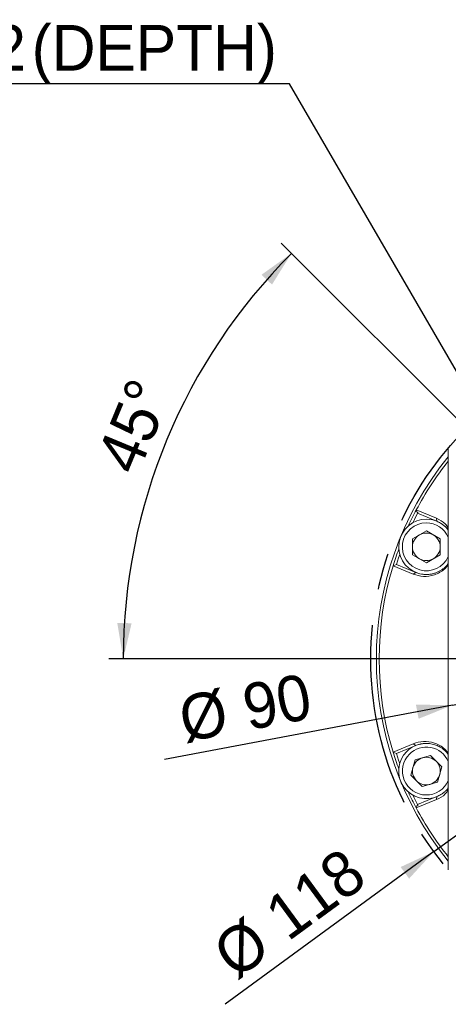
# Model space of a CAD drawing. Header units: millimetres. Extents: x 26 to 746, y 26 to 520.
# Tile 6 of 10: x 535 to 612, y 234 to 412. Entities that reach past the tile are written whole.
import ezdxf

# ---------------------------------------------------------------- set-up
doc = ezdxf.new("R2010")
doc.units = ezdxf.units.MM
doc.header["$LTSCALE"] = 2.6
doc.linetypes.add('CENTERX2', pattern=[20.32, 12.7, -2.54, 2.54, -2.54])
doc.layers.add('註解框', color=7, linetype='Continuous')
doc.styles.add('SLDTEXTSTYLE0', font='ARIAL.TTF', dxfattribs={"width": 0.948})
doc.dimstyles.new('SLDDIMSTYLE0', dxfattribs={"dimtxt": 8.013154, "dimasz": 6.5, "dimexe": 0, "dimexo": 0.0625, "dimgap": 2.003289, "dimtad": 1, "dimdec": 4, "dimlfac": 1, "dimrnd": 1e-09, "dimzin": 12, "dimdsep": 46, "dimtxsty": 'SLDTEXTSTYLE0', "dimsah": 1, "dimcen": 0.09, "dimadec": 0, "dimazin": 0, "dimtfac": 1, "dimtdec": 4, "dimtmove": 0, "dimatfit": 3, "dimfxl": 0, "dimtolj": 1, "dimtzin": 12, "dimarcsym": 0})
doc.dimstyles.new('SLDDIMSTYLE3', dxfattribs={"dimtxt": 8.013154, "dimasz": 6.5, "dimexe": 0, "dimexo": 0.0625, "dimgap": 2.003289, "dimtad": 1, "dimdec": 4, "dimlfac": 2.6, "dimzin": 12, "dimdsep": 46, "dimtxsty": 'SLDTEXTSTYLE0', "dimsah": 1, "dimcen": 0.09, "dimadec": 4, "dimazin": 0, "dimtfac": 1, "dimtdec": 4, "dimtofl": 0, "dimtmove": 0, "dimatfit": 3, "dimfxl": 0, "dimtolj": 1, "dimtzin": 12, "dimarcsym": 0})
doc.dimstyles.new('SLDDIMSTYLE4', dxfattribs={"dimtxt": 8.013154, "dimasz": 6.5, "dimexe": 0, "dimexo": 0.0625, "dimgap": 2.003289, "dimtad": 0, "dimtih": 1, "dimtoh": 1, "dimdec": 0, "dimlfac": 1, "dimrnd": 1e-09, "dimzin": 12, "dimdsep": 46, "dimtxsty": 'SLDTEXTSTYLE0', "dimsah": 1, "dimcen": 0.09, "dimadec": 0, "dimazin": 0, "dimtfac": 1, "dimtdec": 4, "dimtmove": 0, "dimatfit": 3, "dimfxl": 0, "dimtolj": 1, "dimtzin": 12, "dimarcsym": 0})

# ---------------------------------------------------------------- blocks, each defined once
blk = doc.blocks.new('*D34')
at = {"layer": '註解框', "color": 7}
for p, q in [((704.78, 331.36), (715.26, 339.04)), ((609.57, 261.65), (704.78, 331.36)), ((609.57, 261.65), (571.83, 234.02))]:
    blk.add_line(p, q, dxfattribs=at)
for points in [[(704.78, 331.36), (710.79, 334.15), (709.25, 336.25)], [(609.57, 261.65), (603.56, 258.86), (605.09, 256.76)]]:
    blk.add_solid(points, dxfattribs=at)
at = {"layer": '註解框', "color": 7, "char_height": 8.255, "attachment_point": 1, "rotation": 36.2115, "style": 'SLDTEXTSTYLE0'}
for s, insert in [('118', (578.31, 251.94)), ('%%c', (568.88, 245.03))]:
    blk.add_mtext(s, dxfattribs=dict(at, insert=insert))
blk = doc.blocks.new('*D35')
at = {"layer": '註解框', "color": 7}
for p, q in [((701.39, 304.85), (714.17, 307.27)), ((612.95, 288.16), (701.39, 304.85)), ((612.95, 288.16), (560.89, 278.33))]:
    blk.add_line(p, q, dxfattribs=at)
for points in [[(701.39, 304.85), (708.02, 304.78), (707.54, 307.34)], [(612.95, 288.16), (606.32, 288.23), (606.81, 285.68)]]:
    blk.add_solid(points, dxfattribs=at)
at = {"layer": '註解框', "color": 7, "char_height": 8.255, "attachment_point": 1, "rotation": 10.6908, "style": 'SLDTEXTSTYLE0'}
for s, insert in [('90', (574.46, 291.7)), ('%%c', (562.97, 289.54))]:
    blk.add_mtext(s, dxfattribs=dict(at, insert=insert))
blk = doc.blocks.new('*D38')
at = {"layer": '註解框', "color": 7}
for p, q in [((621.39, 332.29), (581.97, 371.71)), ((622.25, 296.51), (550.82, 296.51))]:
    blk.add_line(p, q, dxfattribs=at)
blk.add_arc((657.17, 296.51), 103.75, 135, 180, dxfattribs=at)
for points in [[(583.81, 369.87), (578.41, 366.02), (580.31, 364.24)], [(553.42, 296.51), (554.93, 302.96), (552.33, 303.04)]]:
    blk.add_solid(points, dxfattribs=at)
at = {"layer": '註解框', "color": 7, "insert": (548.31, 332.6), "char_height": 8.255, "attachment_point": 1, "rotation": 67.5, "style": 'SLDTEXTSTYLE0'}
blk.add_mtext('45°', dxfattribs=at)
blk = doc.blocks.new('*D39')
at = {"layer": '註解框'}
for p, q in [((583.46, 400.57), (454.62, 400.57)), ((624.1, 330.49), (583.46, 400.57)), ((626.61, 326.16), (624.1, 330.49))]:
    blk.add_line(p, q, dxfattribs=at)
blk.add_solid([(624.1, 330.49), (621.96, 336.76), (619.71, 335.46)], dxfattribs=at)
at = {"layer": '註解框', "char_height": 8.255, "attachment_point": 1, "style": 'SLDTEXTSTYLE0'}
for s, insert in [('(DEPTH)', (536.87, 411.21)), (' 4-', (459.04, 411.21)), ('M6x1.0', (471.88, 411.21)), ('Px', (510.83, 411.21)), ('12', (523.67, 411.21))]:
    blk.add_mtext(s, dxfattribs=dict(at, insert=insert))

msp = doc.modelspace()

# ---------------------------------------------------------------- linework, layer by layer
at = {"color": 7, "linetype": 'Continuous', "lineweight": 15}
for p, q in [((612.172019, 258.348871), (612.172019, 334.664005)), ((606.625527, 322.855441), (606.375653, 323.458695)), ((606.384966, 323.467988), (610.020727, 321.964325)), ((610.119823, 321.408057), (606.625527, 322.855441)), ((606.628172, 322.856383), (606.708638, 323.010157)), ((610.020727, 321.964325), (610.119823, 321.408057)), ((605.706405, 318.232035), (608.206406, 319.675412)), ((608.206406, 319.675412), (610.706404, 318.232035)), ((605.706405, 315.345285), (605.706405, 318.232035)), ((610.706404, 318.232035), (610.706404, 315.345285)), ((608.206406, 313.901908), (605.706405, 315.345285)), ((610.706404, 315.345285), (608.206406, 313.901908)), ((602.195442, 313.36677), (602.798693, 313.616646)), ((602.798693, 313.616646), (606.292989, 312.169263)), ((605.829574, 311.845993), (602.195457, 313.353613)), ((605.829574, 311.845993), (606.292989, 312.169263)), ((602.195457, 279.659263), (605.829574, 281.166883)), ((606.292989, 280.843613), (602.798693, 279.39623)), ((605.829574, 281.166883), (606.292989, 280.843613)), ((602.798693, 279.39623), (602.195442, 279.646106)), ((605.418019, 275.47707), (606.165163, 278.265457)), ((606.165163, 278.265457), (608.95355, 279.012603)), ((608.95355, 279.012603), (610.994793, 276.971362)), ((610.994793, 276.971362), (610.247645, 274.182975)), ((607.459258, 273.435829), (605.418019, 275.47707)), ((610.247645, 274.182975), (607.459258, 273.435829)), ((610.020727, 271.048551), (606.384966, 269.544888)), ((606.625527, 270.157436), (610.119823, 271.604819)), ((610.020727, 271.048551), (610.119823, 271.604819)), ((606.375653, 269.554181), (606.625527, 270.157436)), ((606.702577, 270.014263), (606.629349, 270.154243))]:
    msp.add_line(p, q, dxfattribs=at)
at = {"color": 7, "linetype": 'Continuous', "lineweight": 15, "flags": 128}
for points in [[(606.6273, 322.854707), (606.060974, 321.738582), (605.779473, 321.160158)], [(603.399187, 315.413646), (603.189234, 314.805586), (602.800466, 313.615912)], [(602.800466, 279.396964), (603.189234, 278.207291), (603.399187, 277.59923)], [(605.779473, 271.852718), (606.060974, 271.274294), (606.6273, 270.158169)]]:
    msp.add_lwpolyline(points, dxfattribs=at)
at = {"color": 7, "linetype": 'Continuous', "lineweight": 15}
for centre, radius, start, end in [((657.17202, 296.506438), 58, 140.88325622, 219.11674378), ((657.17202, 296.506438), 57.5, 141.50004959, 152.03730817), ((657.17202, 296.506438), 57.5, 152.0530235, 155.23782713), ((608.206405, 316.78866), 5, 90, 250.69677336), ((608.206405, 316.78866), 4.333333, 90, 336.22589737), ((608.206405, 316.78866), 5, 37.52166977, 90), ((608.206405, 316.78866), 4.333333, 23.77410263, 90), ((608.206405, 316.78866), 2.5, 120, 180), ((608.206405, 316.78866), 2.5, 60, 120), ((608.206405, 316.78866), 2.5, 0, 60), ((657.17202, 296.506438), 57.5, 159.76217287, 162.9469765), ((608.206405, 316.78866), 2.5, 180, 240), ((608.206405, 316.78866), 2.5, 300, 0), ((608.206405, 316.78866), 2.5, 240, 300), ((657.17202, 296.506438), 57.5, 162.95683323, 197.03730817), ((608.206405, 276.224216), 5, 135, 295.69677336), ((608.206405, 276.224216), 5, 96.80738075, 135), ((608.206405, 276.224216), 4.333333, 23.77410263, 135), ((657.17202, 296.506438), 57.5, 197.0530235, 200.23782713), ((608.206405, 276.224216), 4.333333, 135, 336.22589737), ((608.206405, 276.224216), 2.5, 105, 165), ((608.206405, 276.224216), 2.5, 45, 105), ((608.206405, 276.224216), 2.5, 345, 45), ((608.206405, 276.224216), 2.5, 165, 225), ((608.206405, 276.224216), 2.5, 225, 285), ((608.206405, 276.224216), 2.5, 285, 345), ((657.17202, 296.506438), 57.5, 204.76217287, 207.9469765), ((657.17202, 296.506438), 57.5, 207.95683323, 218.49995041)]:
    msp.add_arc(centre, radius, start, end, dxfattribs=at)
for points, knots in [([(610.020727, 321.964325), (610.603606, 321.68418), (611.453958, 321.275483), (612.000202, 320.46021), (612.172019, 320.203772)], [0, 0, 0, 0, 0.6854570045, 1, 1, 1, 1]), ([(612.172019, 319.827541), (612.097793, 319.923145), (611.972652, 320.084328), (611.805793, 320.260622), (611.703741, 320.36243), (611.650826, 320.413126), (611.623905, 320.43844), (611.610331, 320.451082), (611.603515, 320.4574), (611.600103, 320.460562), (611.598389, 320.462136), (611.597533, 320.46293), (611.597109, 320.463318), (611.596894, 320.463521), (611.596785, 320.463617), (611.596731, 320.463667), (611.59671, 320.46369), (611.596693, 320.463705), (611.596684, 320.46371), (611.588585, 320.47877), (611.433653, 320.583296), (611.200084, 320.815326), (610.712784, 321.130154), (610.336142, 321.306675), (610.119823, 321.408057)], [0, 0, 0, 0, 0.1345008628, 0.2267609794, 0.274120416, 0.298107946, 0.3101776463, 0.3162336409, 0.3192652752, 0.3207823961, 0.3215412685, 0.3219216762, 0.3221113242, 0.3222048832, 0.3222525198, 0.3222769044, 0.3222892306, 0.322293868, 0.3222972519, 0.3223000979, 0.3442268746, 0.5176530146, 0.7229714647, 1, 1, 1, 1]), ([(606.292989, 312.169263), (606.542684, 312.078698), (606.968642, 311.924203), (607.515514, 311.830625), (607.826928, 311.801733), (607.959556, 311.794672), (607.994412, 311.793147), (608.005175, 311.79271), (608.009035, 311.792557), (608.010559, 311.792497), (608.011192, 311.792472), (608.011471, 311.792461), (608.011599, 311.792457), (608.228764, 311.784362), (608.647069, 311.794515), (609.24987, 311.887116), (609.958858, 312.08263), (610.755873, 312.443174), (611.463979, 312.972099), (611.917663, 313.422529), (612.096216, 313.655159), (612.172019, 313.753919)], [0, 0, 0, 0, 0.1329922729, 0.2268728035, 0.2771135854, 0.2896139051, 0.2932547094, 0.2944963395, 0.294972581, 0.2951689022, 0.2952527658, 0.2952888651, 0.2953051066, 0.2953174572, 0.4029190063, 0.5003059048, 0.587556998, 0.7470732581, 0.8880652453, 0.9524792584, 1, 1, 1, 1]), ([(612.172019, 313.531609), (611.969853, 313.287558), (611.515143, 312.738639), (610.64612, 312.133854), (609.354997, 311.551582), (607.668389, 311.296141), (606.443821, 311.662318), (605.829574, 311.845993)], [0, 0, 0, 0, 0.1155279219, 0.2598447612, 0.4114480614, 0.7047802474, 1, 1, 1, 1]), ([(605.829574, 281.166883), (606.441507, 281.349298), (607.663407, 281.713542), (609.345249, 281.463822), (610.638581, 280.883845), (611.508538, 280.270684), (611.967852, 279.719205), (612.172019, 279.47407)], [0, 0, 0, 0, 0.2939965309, 0.5870479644, 0.7381812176, 0.883620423, 1, 1, 1, 1]), ([(612.172019, 279.237589), (611.987154, 279.469488), (611.676801, 279.858803), (611.167333, 280.263465), (610.618163, 280.62414), (610.06089, 280.882762), (609.493433, 281.063733), (609.01011, 281.167859), (608.552843, 281.21901), (608.036387, 281.229741), (607.284947, 281.176706), (606.684918, 280.97522), (606.292989, 280.843613)], [0, 0, 0, 0, 0.1131931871, 0.1900302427, 0.2653161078, 0.3909212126, 0.462710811, 0.5405621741, 0.6245324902, 0.6845393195, 0.7939468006, 1, 1, 1, 1]), ([(612.172019, 272.807941), (612.002214, 272.553363), (611.457521, 271.736737), (610.606469, 271.329106), (610.020727, 271.048551)], [0, 0, 0, 0, 0.3117436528, 1, 1, 1, 1]), ([(610.119823, 271.604819), (610.360422, 271.71734), (610.770861, 271.90929), (611.223735, 272.229831), (611.464357, 272.429585), (611.563141, 272.51839), (611.588862, 272.541951), (611.596784, 272.549256), (611.59962, 272.551875), (611.600747, 272.552912), (611.601204, 272.553342), (611.601414, 272.553531), (611.601507, 272.553617), (611.76252, 272.704241), (611.963959, 272.89999), (612.133237, 273.137858), (612.172019, 273.192353)], [0, 0, 0, 0, 0.30580149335, 0.52167047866, 0.63719345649, 0.66593744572, 0.67430851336, 0.67716347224, 0.67825900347, 0.67871085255, 0.67890294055, 0.67898628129, 0.6790234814, 0.67905227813, 0.92647068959, 1, 1, 1, 1])]:
    msp.add_open_spline(points, degree=3, knots=knots, dxfattribs=at)
at = {"layer": '註解框', "linetype": 'CENTERX2'}
msp.add_circle((657.17202, 296.506438), 59, dxfattribs=at)

# ---------------------------------------------------------------- dimensions: what is measured, and where the dimension line sits
at = {"layer": '註解框'}
dim = msp.add_diameter_dim_2p(p1=(626.606398, 326.1636), p2=(624.098032, 330.488886), text=' 4-M6x1.0Px12(DEPTH)\\P', dimstyle='SLDDIMSTYLE4', override={"dimpost": '<>'}, dxfattribs=at)
dim.commit()
dim.dimension.update_dxf_attribs({"geometry": '*D39', "text_midpoint": (518.065357, 406.720396), "dimtype": 163})
at = {"layer": '註解框', "color": 7}
dim = msp.add_angular_dim_2l(base=(561.320132, 336.20959), line1=((689.491826, 296.506438), (624.852215, 296.506438)), line2=((623.230895, 330.447564), (627.473536, 326.204923)), dimstyle='SLDDIMSTYLE3', dxfattribs=at)
dim.commit()
dim.dimension.update_dxf_attribs({"geometry": '*D38', "text_midpoint": (561.320132, 336.20959), "dimtype": 162})
for p1, p2, picture, middle in [((609.568384, 261.651111), (704.775657, 331.361765), '*D34', (587.098504, 245.198698)), ((612.953101, 288.158554), (701.39094, 304.854322), '*D35', (576.471387, 281.271363))]:
    dim = msp.add_diameter_dim_2p(p1=p1, p2=p2, dimstyle='SLDDIMSTYLE0', dxfattribs=at)
    dim.commit()
    dim.dimension.update_dxf_attribs({"geometry": picture, "text_midpoint": middle, "dimtype": 163})

doc.saveas('drawing.dxf')
